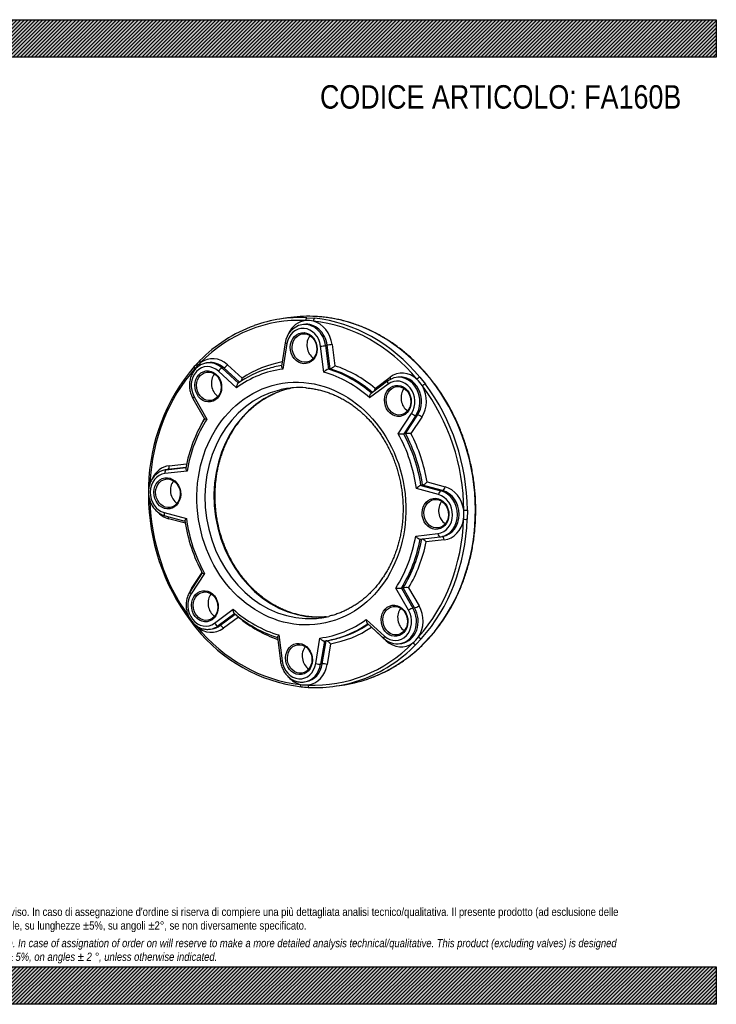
# Model space of a CAD drawing. Header units: millimetres. Extents: x 0 to 1069, y 0 to 756.
# Tile 2 of 2: x 535 to 1069, y 0 to 756. Entities that reach past the tile are written whole.
import ezdxf

# ---------------------------------------------------------------- set-up
doc = ezdxf.new("R2010")
doc.units = ezdxf.units.MM
doc.header["$LTSCALE"] = 3.6
doc.layers.add('Default', color=7, linetype='Continuous')
doc.layers.add('FA160B', color=7, linetype='Continuous')

# ---------------------------------------------------------------- blocks, each defined once
blk = doc.blocks.new('SE')
at = {"layer": 'FA160B', "color": 7, "linetype": 'Continuous'}
for p, q in [((740.16, 527.02), (733.99, 526.06)), ((752.52, 522.02), (751.23, 521.82)), ((755.05, 527.18), (761.09, 526.72)), ((738.43, 507.95), (735.55, 490)), ((739.73, 507.29), (736.59, 487.73)), ((768.07, 485.33), (765.53, 505.32)), ((770.56, 506.01), (769.28, 505.81)), ((769.28, 505.81), (771.57, 487.73)), ((772.86, 487.93), (770.56, 506.01)), ((774.31, 506.51), (776.37, 490.29)), ((679.22, 492.62), (677.93, 492.42)), ((700.97, 473.45), (687.08, 486.18)), ((691.18, 488.72), (689.9, 488.52)), ((689.9, 488.52), (702.46, 477)), ((703.28, 477.63), (691.18, 488.72)), ((694, 491.06), (705.27, 480.73)), ((772.86, 487.93), (771.57, 487.73)), ((817.19, 478.65), (804.26, 469.04)), ((807.3, 472.94), (818.85, 481.52)), ((824.76, 481.51), (823.48, 481.31)), ((841.73, 481.5), (845.93, 476.21)), ((817.42, 476.22), (803.17, 465.64)), ((667.54, 465.26), (676.53, 449.6)), ((668.51, 466.41), (678.32, 449.33)), ((825.04, 438.12), (835.34, 453.67)), ((838.65, 452.15), (829.33, 438.09)), ((830.62, 438.29), (839.93, 452.35)), ((843.24, 450.83), (834.89, 438.23)), ((839.93, 452.35), (838.65, 452.15)), ((830.62, 438.29), (829.33, 438.09)), ((663.04, 409.44), (645.94, 407.45)), ((647.79, 410.53), (646.51, 410.33)), ((647.01, 410.4), (662.13, 412.16)), ((648.29, 410.6), (647.01, 410.4)), ((662.14, 412.21), (648.29, 410.6)), ((649.36, 413.55), (662.73, 415.1)), ((847.25, 401.1), (861.04, 397.38)), ((856.07, 391.4), (839.07, 395.99)), ((843.81, 398.64), (842.53, 398.44)), ((842.53, 398.44), (857.91, 394.29)), ((859.2, 394.49), (843.81, 398.64)), ((859.2, 394.49), (857.91, 394.29)), ((878.15, 379.43), (878.04, 372.42)), ((645.49, 377.52), (662.49, 372.93)), ((646.18, 375.09), (661.44, 370.97)), ((661.72, 369.32), (648.74, 372.83)), ((838.51, 359.48), (855.61, 361.47)), ((841.87, 357.16), (857.34, 358.96)), ((860.42, 356.66), (846.55, 355.04)), ((857.88, 359.03), (859.16, 359.23)), ((674.74, 331.18), (665.34, 316.99)), ((676.51, 330.8), (666.22, 315.25)), ((666.54, 319.37), (674.56, 331.47)), ((833.04, 302.51), (823.24, 319.59)), ((828.82, 319.82), (827.53, 319.62)), ((827.53, 319.62), (836.4, 304.17)), ((837.68, 304.37), (828.82, 319.82)), ((833.09, 319.89), (841.04, 306.04)), ((684.14, 292.7), (698.38, 303.28)), ((837.68, 304.37), (836.4, 304.17)), ((699.59, 300.03), (686.89, 290.59)), ((688.18, 290.79), (700.07, 299.63)), ((702.48, 297.26), (690.93, 288.68)), ((800.59, 295.47), (814.48, 282.74)), ((680.91, 288.06), (682.19, 288.26)), ((688.18, 290.79), (686.89, 290.59)), ((801.34, 292.57), (814.03, 280.94)), ((815.78, 279.14), (804.51, 289.47)), ((732.38, 281.84), (734.71, 263.47)), ((733.49, 283.59), (736.02, 263.6)), ((761.83, 261.63), (764.97, 281.19)), ((842.96, 280.79), (838.61, 276.16)), ((768.4, 278.92), (765.56, 261.22)), ((766.85, 261.42), (769.69, 279.12)), ((768.66, 278.96), (769.94, 279.16)), ((773.13, 276.88), (770.58, 261.02)), ((826.45, 276.94), (827.74, 277.14)), ((766.85, 261.42), (765.56, 261.22)), ((753.15, 247.54), (754.43, 247.74)), ((755.99, 243.37), (756.69, 243.34)), ((756.68, 243.33), (757.02, 243.32)), ((777.85, 244.46), (784.02, 245.42))]:
    blk.add_line(p, q, dxfattribs=at)
for centre, radius, start, end in [((754.3, 506.14), 15.97, 101.38268, 173.48919), ((754.7, 494.53), 30.51, 80.01002, 91.25303), ((758.43, 455.21), 72.99, 85.34059, 88.99827), ((752.95, 415.93), 111.94, 110.10172, 135.60687), ((749.61, 418.18), 107.98, 135.22114, 138.59768), ((696.39, 466.74), 34.69, 131.6119, 141.972), ((779.03, 394.77), 145.56, 139.34699, 178.7329), ((748.47, 410.66), 80.78, 107.12584, 124.99478), ((774.31, 479.96), 8.24, 109.43683, 139.3084), ((769.98, 496), 8.57, 289.65255, 318.22052), ((825.55, 467.52), 13.92, 98.76818, 126.92549), ((808.42, 451.03), 42.48, 33.98271, 42.96683), ((749.39, 413.95), 59.57, 85.40601, 94.59742), ((769.51, 392.4), 109.18, 148.37922, 169.79784), ((827.37, 461), 22.99, 264.17973, 274.88647), ((832.44, 417.12), 21.25, 83.38666, 94.92707), ((841.08, 406.08), 7.92, 290.16207, 321.07889), ((776.84, 392.55), 143.42, 177.82439, 180.61982), ((845.3, 390.85), 8.08, 110.06915, 140.51053), ((796.08, 391.5), 162.68, 180.17703, 216.65492), ((827.75, 376.62), 47.73, 354.9768, 3.28221), ((782.25, 389.17), 122.17, 188.48674, 208.36381), ((825.18, 343.87), 24.36, 265.42435, 275.53057), ((831.37, 292.78), 27.16, 86.37796, 95.40288), ((759.89, 369.49), 91.99, 228.72079, 252.60892), ((751.95, 358.82), 107.76, 216.72651, 220.31581), ((700.51, 318.49), 41.39, 220.81814, 223.08536), ((765.86, 365.79), 122.94, 218.59281, 262.87237), ((824.31, 291.65), 14.85, 226.19651, 279.07672), ((812.95, 303.88), 35.29, 311.70086, 321.88303), ((755.07, 275.49), 30.32, 259.97537, 271.28768), ((759.64, 322.71), 79.42, 263.46948, 267.36267)]:
    blk.add_arc(centre, radius, start, end, dxfattribs=at)
for centre, major_axis, ratio, start_param, end_param in [((754.89, 385.1), (21.62, -138.83), 0.854021, 2.968305, 3.704238), ((755.92, 385.26), (21.93, -140.8), 0.854021, 2.971089, 3.306246), ((762.09, 386.22), (-21.93, 140.8), 0.854021, 6.123054, 6.283185), ((756.7, 504.46), (3.19, -20.5), 0.854021, 3.111812, 4.049504), ((754, 504.04), (2.77, -17.79), 0.854021, 3.141593, 3.147393), ((754, 504.04), (2.77, -17.79), 0.854021, 1.537699, 3.141593), ((755.29, 504.24), (2.77, -17.79), 0.854021, 1.537699, 3.141593), ((755.06, 525.19), (0.1, 2), 0.512448, 0.10465, 1.675446), ((755.92, 385.26), (21.93, -140.8), 0.854021, -3.314881, -3.312096), ((762.09, 386.22), (-21.93, 140.8), 0.854021, 3.310557, 6.123054), ((761.02, 524.74), (0.21, 1.99), 0.507386, 0.13377, 1.704566), ((756.7, 504.46), (-3.19, 20.5), 0.854021, 4.679291, 5.916925), ((754.89, 385.1), (-21.62, 138.83), 0.854021, 5.324499, 6.060433), ((755.92, 385.26), (-21.93, 140.8), 0.854021, 5.324499, 6.060433), ((752.59, 503.82), (2.35, -15.07), 0.854021, 1.537699, 4.349446), ((741.14, 507.51), (2.72, -0.44), 0.184699, 3.141127, 4.194712), ((764.41, 505.66), (1.69, -10.87), 0.854021, 3.796599, 5.628179), ((766.94, 505.54), (-2.73, -0.35), 0.017215, 1.023909, 2.594705), ((772.9, 506.28), (-2.73, -0.35), 0.017215, 4.165501, 5.736298), ((674.38, 492.84), (1.42, -1.41), 0.440043, 3.14211, 4.398208), ((683.4, 475.06), (3.19, -20.5), 0.854021, 2.323097, 3.560731), ((680.7, 474.64), (2.77, -17.79), 0.854021, 3.141593, 3.15418), ((680.7, 474.64), (2.77, -17.79), 0.854021, 2.323097, 3.141593), ((681.99, 474.84), (2.77, -17.79), 0.854021, 2.323097, 3.141593), ((754.89, 385.1), (-16.89, 108.44), 0.854021, 0.020956, 0.374825), ((754.89, 385.1), (-21.62, 138.83), 0.854021, 0.61211, 1.332539), ((679.29, 474.42), (2.35, -15.07), 0.854021, 2.323097, 5.134844), ((683.4, 475.06), (3.19, -20.5), 0.854021, 3.89721, 4.053661), ((670.1, 488.27), (1.49, -1.33), 0.425783, 3.134111, 4.375693), ((691.11, 476.26), (1.69, -10.87), 0.854021, 3.796599, 5.628179), ((688.49, 486.4), (1.86, 2.03), 0.35549, 0.41849, 1.989286), ((692.59, 490.84), (-1.86, -2.03), 0.35549, 0.41849, 1.989286), ((750.78, 384.46), (16.04, -103.01), 0.854021, 3.120534, 3.552009), ((752.19, 384.68), (16.47, -105.73), 0.854021, 3.142872, 3.264457), ((750.78, 384.46), (-16.04, 103.01), 0.854021, 5.476728, 5.908204), ((752.19, 384.68), (-16.47, 105.73), 0.854021, 5.494922, 5.89001), ((753.48, 384.88), (-16.47, 105.73), 0.854021, 5.50201, 5.89001), ((754.89, 385.1), (-16.89, 108.44), 0.854021, 5.51232, 5.872612), ((828.94, 463.94), (3.19, -20.5), 0.854021, 2.326414, 3.564048), ((818.83, 476.44), (1.64, -2.21), 0.474502, 3.141851, 4.467638), ((824.83, 463.3), (2.35, -15.07), 0.854021, 0.752301, 3.564048), ((817.44, 481.3), (-1.64, 2.21), 0.474502, 3.758777, 4.467638), ((826.25, 463.52), (2.77, -17.79), 0.854021, 0.752301, 3.144716), ((827.53, 463.72), (2.77, -17.79), 0.854021, 3.131746, 3.141593), ((827.53, 463.72), (2.77, -17.79), 0.854021, 0.752301, 3.131746), ((840.53, 480.14), (1.54, 1.28), 0.298927, 0.462497, 2.033294), ((753.09, 384.82), (-13.7, 87.94), 0.854021, 0.073742, 3.066423), ((760.03, 385.9), (13.7, -87.94), 0.854021, 3.193842, 6.228115), ((753.09, 384.82), (-13.7, 87.94), 0.854021, 0, 0.073742), ((753.09, 384.82), (-13.7, 87.94), 0.854021, 6.212762, 6.283185), ((760.03, 385.9), (13.7, -87.94), 0.854021, 3.18781, 3.193842), ((836.66, 465.14), (1.69, -10.87), 0.854021, 3.796599, 5.628179), ((828.94, 463.94), (-3.19, 20.5), 0.854021, 3.893893, 5.131527), ((844.67, 474.94), (-1.59, -1.21), 0.277509, 3.617374, 5.18817), ((754.89, 385.1), (21.62, -138.83), 0.854021, 1.397508, 2.133442), ((755.92, 385.26), (-21.93, 140.8), 0.854021, 4.539101, 5.275034), ((669.93, 466.63), (2.39, 1.37), 0.213298, 2.077936, 3.142047), ((836.75, 453.89), (-2.29, 1.52), 0.379836, 1.176356, 2.747153), ((750.78, 384.46), (-16.04, 103.01), 0.854021, 0.764339, 1.195815), ((754.89, 385.1), (-16.89, 108.44), 0.854021, 0.805455, 0.853922), ((841.83, 450.61), (-2.29, 1.52), 0.379836, 4.317949, 5.888745), ((750.78, 384.46), (16.04, -103.01), 0.854021, 1.549737, 1.981213), ((752.19, 384.68), (-16.47, 105.73), 0.854021, 4.709524, 5.104612), ((753.48, 384.88), (16.47, -105.73), 0.854021, 1.567931, 1.963019), ((754.89, 385.1), (-16.89, 108.44), 0.854021, 4.726922, 5.087214), ((651.97, 392.96), (3.19, -20.5), 0.854021, 3.108495, 4.053735), ((647.36, 407.67), (-0.32, 2.73), 0.519954, 0.020155, 1.590952), ((649.28, 392.54), (2.77, -17.79), 0.854021, 3.108495, 3.142887), ((650.56, 392.74), (2.77, -17.79), 0.854021, 3.127331, 3.141593), ((650.56, 392.74), (2.77, -17.79), 0.854021, 3.108495, 3.127331), ((647.95, 413.33), (-0.32, 2.73), 0.519954, 3.161748, 4.732544), ((647.86, 392.32), (2.35, -15.07), 0.854021, 3.108495, 5.920242), ((659.68, 394.16), (1.69, -10.87), 0.854021, 3.796599, 5.628179), ((635.51, 397.92), (2, -0.07), 0.114929, 3.141204, 3.834386), ((857.48, 391.62), (-0.72, -2.65), 0.486349, 3.354582, 4.925379), ((855.11, 376.82), (-2.77, 17.79), 0.854021, 3.142887, 5.920242), ((856.39, 377.02), (-2.77, 17.79), 0.854021, 3.141593, 5.920242), ((859.62, 397.15), (-0.72, -2.65), 0.486349, 0.21299, 1.783786), ((857.81, 377.24), (-3.19, 20.5), 0.854021, 4.682608, 5.920242), ((635.41, 391.01), (2, 0.01), 0.089701, 3.141224, 3.54014), ((754.89, 385.1), (-21.62, 138.83), 0.854021, 1.427224, 2.107438), ((853.69, 376.6), (-2.35, 15.07), 0.854021, 3.108495, 5.920242), ((865.52, 378.44), (1.69, -10.87), 0.854021, 3.796599, 5.628179), ((651.97, 392.96), (3.19, -20.5), 0.854021, 5.353567, 5.920242), ((876.43, 379.52), (-2, -0.01), 0.089701, 1.030347, 2.601143), ((646.9, 377.74), (0.72, 2.65), 0.486349, 1.783786, 3.141593), ((647.33, 372.61), (-0.72, -2.65), 0.486349, 1.783786, 2.438181), ((750.78, 384.46), (-16.04, 103.01), 0.854021, 1.549737, 1.981213), ((754.89, 385.1), (21.62, -138.83), 0.854021, 0.61211, 1.348044), ((755.92, 385.26), (21.93, -140.8), 0.854021, 0.61211, 1.348044), ((857.81, 377.24), (-3.19, 20.5), 0.854021, 3.108495, 4.346129), ((876.33, 372.6), (-2, 0.07), 0.114929, 1.034716, 2.605512), ((750.78, 384.46), (16.04, -103.01), 0.854021, 0.764339, 1.195815), ((752.19, 384.68), (16.47, -105.73), 0.854021, 0.782533, 1.177621), ((753.48, 384.88), (16.47, -105.73), 0.854021, 0.782533, 1.177621), ((857.03, 361.69), (-0.32, 2.73), 0.519954, 1.590952, 3.141593), ((857.03, 361.69), (-0.32, 2.73), 0.519954, 3.141593, 3.161748), ((855.11, 376.82), (-2.77, 17.79), 0.854021, 3.108495, 3.142887), ((859, 356.44), (0.32, -2.73), 0.519954, 1.590952, 3.077026), ((754.89, 385.1), (16.89, -108.44), 0.854021, 0.799931, 1.160223), ((680.84, 306.26), (3.19, -20.5), 0.854021, 3.893893, 4.048154), ((665.13, 319.15), (-2.29, 1.52), 0.379836, 4.192172, 4.317949), ((676.72, 305.62), (-2.35, 15.07), 0.854021, 0.752301, 3.564048), ((667.63, 315.48), (2.29, -1.52), 0.379836, 3.141675, 4.317949), ((688.55, 307.46), (1.69, -10.87), 0.854021, 3.796599, 5.628179), ((750.78, 384.46), (16.04, -103.01), 0.854021, 5.476728, 5.908204), ((822.27, 294.5), (-2.35, 15.07), 0.854021, 2.323097, 5.134844), ((834.09, 296.35), (1.69, -10.87), 0.854021, 3.796599, 5.628179), ((823.68, 294.72), (-2.77, 17.79), 0.854021, 3.15418, 5.134844), ((824.97, 294.92), (-2.77, 17.79), 0.854021, 3.151568, 5.134844), ((834.46, 302.73), (-2.39, -1.37), 0.213298, 3.648733, 5.219529), ((839.63, 305.82), (2.39, 1.37), 0.213298, 3.648733, 5.219529), ((826.38, 295.14), (-3.19, 20.5), 0.854021, 3.89721, 5.134844), ((667.17, 295.59), (1.59, 1.21), 0.277509, 2.314523, 3.142103), ((754.89, 385.1), (16.89, -108.44), 0.854021, 5.51232, 5.863618), ((753.09, 384.82), (-13.7, 87.94), 0.854021, 3.066423, 3.210199), ((750.78, 384.46), (-16.04, 103.01), 0.854021, 3.120534, 3.552009), ((760.03, 385.9), (13.7, -87.94), 0.854021, 6.228115, 6.236968), ((671.31, 290.38), (1.54, 1.28), 0.298927, 2.033294, 3.142106), ((680.84, 306.26), (-3.19, 20.5), 0.854021, 2.326414, 3.564048), ((754.89, 385.1), (21.62, -138.83), 0.854021, 5.324499, 6.060433), ((678.14, 305.84), (-2.77, 17.79), 0.854021, 3.144716, 3.564048), ((679.42, 306.04), (-2.77, 17.79), 0.854021, 3.141593, 3.564048), ((685.55, 292.92), (1.64, -2.21), 0.474502, 4.467638, 6.038434), ((689.51, 288.46), (1.64, -2.21), 0.474502, 1.326045, 2.896842), ((754.89, 385.1), (16.89, -108.44), 0.854021, 0.014533, 0.374825), ((752.19, 384.68), (-16.47, 105.73), 0.854021, 3.264457, 3.53122), ((753.48, 384.88), (-16.47, 105.73), 0.854021, 3.25493, 3.520082), ((752.19, 384.68), (-16.47, 105.73), 0.854021, 3.138727, 3.264457), ((753.48, 384.88), (-16.47, 105.73), 0.854021, 3.141593, 3.25493), ((815.89, 282.96), (1.86, 2.03), 0.35549, 1.989286, 3.142044), ((841.74, 282.25), (-1.49, 1.33), 0.425783, 1.234101, 2.804897), ((760.79, 266.95), (1.69, -10.87), 0.854021, 3.796599, 5.628179), ((754.89, 385.1), (-21.62, 138.83), 0.854021, 2.968305, 3.704238), ((755.92, 385.26), (-21.93, 140.8), 0.854021, 3.306246, 3.704238), ((814.36, 278.92), (-1.86, -2.03), 0.35549, -4.293899, -4.147078), ((826.38, 295.14), (-3.19, 20.5), 0.854021, 2.323097, 3.560731), ((823.68, 294.72), (-2.77, 17.79), 0.854021, 3.141593, 3.15418), ((824.97, 294.92), (-2.77, 17.79), 0.854021, 3.141593, 3.151568), ((837.45, 277.69), (-1.42, 1.41), 0.440043, 1.256615, 2.827411), ((737.44, 263.82), (2.73, 0.35), 0.017215, 3.141263, 4.165501), ((748.96, 265.11), (-2.35, 15.07), 0.854021, 1.537699, 4.349446), ((750.38, 265.33), (-2.77, 17.79), 0.854021, 3.147393, 4.349446), ((751.66, 265.53), (-2.77, 17.79), 0.854021, 3.141593, 4.349446), ((753.08, 265.75), (-3.19, 20.5), 0.854021, 3.111812, 4.349446), ((763.24, 261.85), (-2.72, 0.44), 0.184699, 1.05312, 2.623916), ((769.17, 260.8), (2.72, -0.44), 0.184699, 1.05312, 2.623916), ((753.08, 265.75), (3.19, -20.5), 0.854021, 5.360337, 5.916925), ((762.09, 386.22), (-21.93, 140.8), 0.854021, 3.141593, 3.310557), ((750.82, 245.79), (0.21, 1.99), 0.507386, 1.704566, 3.141856), ((750.38, 265.33), (-2.77, 17.79), 0.854021, 3.141593, 3.147393), ((756.78, 245.33), (0.1, 2), 0.512448, 1.675446, 3.141962), ((755.92, 385.26), (-21.93, 140.8), 0.854021, 2.971089, 3.306246)]:
    blk.add_ellipse(centre, major_axis=major_axis, ratio=ratio, start_param=start_param, end_param=end_param, dxfattribs=at)
for centre, major_axis in [((752.59, 503.82), (1.85, -11.86)), ((753.11, 503.9), (-1.69, 10.87)), ((679.29, 474.42), (1.85, -11.86)), ((679.8, 474.5), (-1.69, 10.87)), ((750.78, 384.46), (14.39, -92.39)), ((824.83, 463.3), (1.85, -11.86)), ((825.35, 463.38), (-1.69, 10.87)), ((647.86, 392.32), (1.85, -11.86)), ((648.38, 392.4), (-1.69, 10.87)), ((853.69, 376.6), (1.85, -11.86)), ((854.21, 376.68), (-1.69, 10.87)), ((676.72, 305.62), (1.85, -11.86)), ((677.24, 305.7), (-1.69, 10.87)), ((822.27, 294.5), (1.85, -11.86)), ((822.78, 294.58), (-1.69, 10.87)), ((748.96, 265.11), (1.85, -11.86)), ((749.48, 265.19), (-1.69, 10.87))]:
    blk.add_ellipse(centre, major_axis=major_axis, ratio=0.854021, dxfattribs=at)
for points, knots in [([(804.02, 250.62), (804.54, 250.81), (806.29, 251.43), (809.58, 252.79), (813.6, 254.62), (817.59, 256.64), (821.49, 258.83), (825.32, 261.18), (829.07, 263.7), (832.73, 266.37), (836.3, 269.2), (839.77, 272.19), (843.14, 275.32), (846.41, 278.6), (849.56, 282.02), (852.6, 285.57), (855.53, 289.26), (858.33, 293.07), (861, 297), (863.55, 301.06), (865.97, 305.22), (868.25, 309.48), (870.39, 313.85), (872.39, 318.31), (874.24, 322.86), (875.95, 327.5), (877.51, 332.21), (878.92, 336.99), (880.18, 341.83), (881.29, 346.73), (882.23, 351.69), (883.03, 356.68), (883.66, 361.72), (884.14, 366.79), (884.45, 371.88), (884.61, 377), (884.61, 382.12), (884.45, 387.25), (884.12, 392.38), (883.64, 397.5), (883, 402.61), (882.21, 407.69), (881.25, 412.75), (880.14, 417.77), (878.88, 422.76), (877.47, 427.69), (875.9, 432.57), (874.19, 437.39), (872.33, 442.14), (870.32, 446.82), (868.18, 451.42), (865.89, 455.94), (863.48, 460.36), (860.92, 464.69), (858.24, 468.92), (855.44, 473.04), (852.51, 477.04), (849.47, 480.93), (846.31, 484.69), (843.04, 488.33), (839.66, 491.83), (836.18, 495.19), (832.61, 498.42), (828.95, 501.49), (825.19, 504.42), (821.36, 507.19), (817.45, 509.8), (813.46, 512.25), (809.41, 514.54), (805.3, 516.66), (801.13, 518.61), (796.91, 520.38), (792.64, 521.98), (788.34, 523.41), (784, 524.65), (779.63, 525.72), (775.23, 526.6), (770.86, 527.3), (767.13, 527.73), (765.11, 527.9), (764.36, 527.96)], [0, 0, 0, 0, 0.004427, 0.01742, 0.030414, 0.043409, 0.056406, 0.069404, 0.082404, 0.095406, 0.10841, 0.121415, 0.134423, 0.147433, 0.160444, 0.173458, 0.186473, 0.199489, 0.212508, 0.225527, 0.238548, 0.251571, 0.264594, 0.277619, 0.290644, 0.303671, 0.316698, 0.329726, 0.342754, 0.355783, 0.368812, 0.381842, 0.394872, 0.407902, 0.420933, 0.433964, 0.446995, 0.460026, 0.473057, 0.486089, 0.49912, 0.512152, 0.525184, 0.538215, 0.551247, 0.564279, 0.577311, 0.590342, 0.603374, 0.616406, 0.629437, 0.642468, 0.6555, 0.66853, 0.681561, 0.694591, 0.707621, 0.72065, 0.733679, 0.746707, 0.759734, 0.77276, 0.785786, 0.79881, 0.811833, 0.824854, 0.837875, 0.850893, 0.86391, 0.876925, 0.889939, 0.90295, 0.915959, 0.928967, 0.941972, 0.954975, 0.967977, 0.980976, 0.993974, 1, 1, 1, 1]), ([(677.73, 492.37), (677.55, 492.35), (676.89, 492.25), (675.66, 491.9), (674.17, 491.31), (672.73, 490.54), (671.39, 489.61), (670.13, 488.52), (668.99, 487.3), (667.97, 485.94), (667.07, 484.46), (666.32, 482.88), (665.71, 481.21), (665.27, 479.47), (664.98, 477.69), (664.85, 475.87), (664.89, 474.03), (665.09, 472.2), (665.45, 470.39), (665.98, 468.64), (666.67, 466.88), (667.21, 465.87), (667.54, 465.26)], [0, 0, 0, 0, 0.016314, 0.067042, 0.117756, 0.16852, 0.219391, 0.270412, 0.321611, 0.372995, 0.424559, 0.476284, 0.528148, 0.580123, 0.632187, 0.684319, 0.736503, 0.788727, 0.840983, 0.893261, 0.945555, 1, 1, 1, 1]), ([(735.55, 490.01), (735.54, 489.95), (735.54, 489.89), (735.54, 489.72), (735.56, 489.6), (735.67, 489.21), (735.8, 488.92), (736.05, 488.48), (736.15, 488.33), (736.3, 488.11), (736.36, 488.04), (736.47, 487.89), (736.53, 487.81), (736.59, 487.73)], [0.3030477, 0.3030477, 0.3030477, 0.3030477, 0.375, 0.375, 0.5, 0.5, 0.75, 0.75, 0.875, 0.875, 0.9375, 0.9375, 1, 1, 1, 1]), ([(702.13, 476.86), (702.04, 476.8), (701.95, 476.71), (701.77, 476.5), (701.68, 476.36), (701.52, 476.07), (701.45, 475.91), (701.25, 475.4), (701.15, 475.03), (701.05, 474.44), (701.02, 474.25), (700.99, 473.95), (700.98, 473.85), (700.97, 473.65), (700.97, 473.55), (700.97, 473.45)], [0.1332276, 0.1332276, 0.1332276, 0.1332276, 0.25, 0.25, 0.375, 0.375, 0.5, 0.5, 0.75, 0.75, 0.875, 0.875, 0.9375, 0.9375, 1, 1, 1, 1]), ([(704.9, 478.66), (705, 478.94), (705.08, 479.24), (705.17, 479.75), (705.2, 479.94), (705.24, 480.34), (705.26, 480.54), (705.27, 480.73)], [0.551101, 0.551101, 0.551101, 0.551101, 0.75, 0.75, 0.875, 0.875, 1, 1, 1, 1]), ([(769.67, 297.49), (768.91, 297.41), (767.2, 297.26), (764.13, 297.18), (760.71, 297.26), (757.26, 297.53), (753.82, 297.98), (750.4, 298.61), (746.99, 299.43), (743.62, 300.42), (740.28, 301.59), (736.97, 302.94), (733.72, 304.46), (730.53, 306.15), (727.39, 308), (724.32, 310.02), (721.33, 312.19), (718.42, 314.51), (715.59, 316.98), (712.86, 319.6), (710.22, 322.35), (707.69, 325.23), (705.27, 328.24), (702.96, 331.37), (700.76, 334.61), (698.69, 337.96), (696.75, 341.41), (694.94, 344.95), (693.26, 348.57), (691.73, 352.28), (690.33, 356.05), (689.08, 359.88), (687.97, 363.77), (687.02, 367.71), (686.22, 371.68), (685.57, 375.68), (685.07, 379.7), (684.73, 383.74), (684.55, 387.78), (684.53, 391.81), (684.66, 395.84), (684.94, 399.84), (685.39, 403.81), (685.98, 407.75), (686.73, 411.63), (687.64, 415.47), (688.69, 419.24), (689.89, 422.95), (691.23, 426.57), (692.72, 430.12), (694.34, 433.57), (696.1, 436.92), (698, 440.16), (700.02, 443.3), (702.16, 446.31), (704.42, 449.2), (706.8, 451.96), (709.29, 454.58), (711.88, 457.07), (714.57, 459.4), (717.36, 461.58), (720.23, 463.61), (723.19, 465.48), (726.23, 467.18), (729.34, 468.72), (732.51, 470.08), (735.74, 471.28), (739, 472.27), (741.35, 472.9), (742.46, 473.11), (742.53, 473.12)], [0, 0, 0, 0, 0.009275, 0.024443, 0.039606, 0.054761, 0.069906, 0.08504, 0.10016, 0.115267, 0.130358, 0.145434, 0.160495, 0.175541, 0.190573, 0.205591, 0.220597, 0.235592, 0.250577, 0.265552, 0.280519, 0.295479, 0.310433, 0.325381, 0.340324, 0.355264, 0.3702, 0.385134, 0.400065, 0.414994, 0.429922, 0.444848, 0.459773, 0.474697, 0.489621, 0.504544, 0.519466, 0.534388, 0.549309, 0.564231, 0.579152, 0.594074, 0.608996, 0.623919, 0.638842, 0.653768, 0.668695, 0.683624, 0.698557, 0.713494, 0.728435, 0.743381, 0.758334, 0.773295, 0.788264, 0.803243, 0.818232, 0.833234, 0.848249, 0.863278, 0.878322, 0.893382, 0.908458, 0.923549, 0.938656, 0.953777, 0.968912, 0.984059, 0.999215, 1, 1, 1, 1]), ([(754.16, 473.33), (754.81, 473.28), (756.43, 473.14), (759.39, 472.75), (762.8, 472.12), (766.22, 471.31), (769.61, 470.31), (772.96, 469.14), (776.27, 467.79), (779.53, 466.27), (782.74, 464.58), (785.88, 462.73), (788.96, 460.71), (791.96, 458.54), (794.88, 456.22), (797.72, 453.74), (800.46, 451.12), (803.1, 448.37), (805.64, 445.48), (808.07, 442.47), (810.39, 439.34), (812.58, 436.09), (814.66, 432.74), (816.6, 429.29), (818.42, 425.75), (820.09, 422.12), (821.63, 418.41), (823.03, 414.64), (824.28, 410.8), (825.38, 406.91), (826.34, 402.97), (827.14, 398.99), (827.78, 394.99), (828.27, 390.96), (828.61, 386.92), (828.79, 382.88), (828.81, 378.84), (828.67, 374.81), (828.38, 370.81), (827.93, 366.83), (827.32, 362.9), (826.56, 359), (825.65, 355.17), (824.59, 351.39), (823.38, 347.68), (822.02, 344.06), (820.52, 340.51), (818.89, 337.06), (817.11, 333.71), (815.21, 330.46), (813.17, 327.33), (811.01, 324.31), (808.74, 321.42), (806.34, 318.66), (803.84, 316.04), (801.23, 313.56), (798.52, 311.23), (795.72, 309.05), (792.83, 307.03), (789.85, 305.16), (786.8, 303.47), (783.68, 301.94), (780.48, 300.58), (777.26, 299.4), (774.29, 298.48), (772.59, 298.08), (771.8, 297.89)], [0, 0, 0, 0, 0.008126, 0.024078, 0.040025, 0.055961, 0.071886, 0.0878, 0.103702, 0.119593, 0.135472, 0.15134, 0.167197, 0.183045, 0.198884, 0.214714, 0.230538, 0.246355, 0.262166, 0.277972, 0.293774, 0.309572, 0.325367, 0.34116, 0.35695, 0.372738, 0.388525, 0.40431, 0.420094, 0.435878, 0.45166, 0.467442, 0.483224, 0.499005, 0.514786, 0.530566, 0.546347, 0.562127, 0.577908, 0.593689, 0.60947, 0.625253, 0.641036, 0.656821, 0.672608, 0.688398, 0.70419, 0.719986, 0.735787, 0.751593, 0.767405, 0.783223, 0.79905, 0.814884, 0.830729, 0.846584, 0.86245, 0.878327, 0.894217, 0.910119, 0.926033, 0.941959, 0.957897, 0.973844, 0.989801, 1, 1, 1, 1]), ([(803.17, 465.64), (803.18, 465.74), (803.18, 465.84), (803.19, 466.04), (803.19, 466.14), (803.22, 466.44), (803.24, 466.64), (803.34, 467.22), (803.43, 467.6), (803.62, 468.11), (803.69, 468.27), (803.84, 468.56), (803.93, 468.69), (804.1, 468.9), (804.18, 468.98), (804.26, 469.04)], [0, 0, 0, 0, 0.0625, 0.0625, 0.125, 0.125, 0.25, 0.25, 0.5, 0.5, 0.625, 0.625, 0.75, 0.75, 0.8584255, 0.8584255, 0.8584255, 0.8584255]), ([(807.08, 471.11), (807.14, 471.32), (807.18, 471.53), (807.25, 471.95), (807.27, 472.15), (807.3, 472.54), (807.3, 472.74), (807.3, 472.94)], [0.6092989, 0.6092989, 0.6092989, 0.6092989, 0.75, 0.75, 0.875, 0.875, 1, 1, 1, 1]), ([(676.53, 449.61), (676.53, 449.6), (676.55, 449.59), (676.61, 449.55), (676.67, 449.54), (676.9, 449.48), (677.12, 449.45), (677.52, 449.4), (677.67, 449.39), (677.9, 449.37), (677.98, 449.36), (678.14, 449.35), (678.23, 449.34), (678.32, 449.33)], [0.2967836, 0.2967836, 0.2967836, 0.2967836, 0.375, 0.375, 0.5, 0.5, 0.75, 0.75, 0.875, 0.875, 0.9375, 0.9375, 1, 1, 1, 1]), ([(646.49, 410.32), (646.35, 410.3), (645.73, 410.21), (644.53, 409.9), (643.03, 409.35), (641.58, 408.61), (640.22, 407.71), (638.95, 406.65), (637.78, 405.45), (636.73, 404.12), (635.81, 402.66), (635.03, 401.1), (634.4, 399.45), (633.92, 397.73), (633.59, 395.95), (633.44, 394.13), (633.44, 392.3), (633.61, 390.47), (633.94, 388.65), (634.44, 386.88), (635.08, 385.17), (635.88, 383.53), (636.82, 381.98), (637.89, 380.55), (639.08, 379.24), (640.38, 378.07), (641.77, 377.05), (643.24, 376.2), (644.74, 375.53), (645.67, 375.24), (646.18, 375.09)], [0, 0, 0, 0, 0.00864, 0.044779, 0.080915, 0.117077, 0.153309, 0.189642, 0.226099, 0.262688, 0.299406, 0.336243, 0.373181, 0.410203, 0.447292, 0.484431, 0.521609, 0.558817, 0.596049, 0.633299, 0.67056, 0.707826, 0.745087, 0.782331, 0.81954, 0.856691, 0.893761, 0.930723, 0.967556, 1, 1, 1, 1]), ([(662.04, 411.75), (662.03, 411.7), (662.02, 411.63), (662.03, 411.45), (662.05, 411.33), (662.15, 410.93), (662.27, 410.64), (662.52, 410.2), (662.61, 410.04), (662.76, 409.82), (662.82, 409.74), (662.93, 409.59), (662.98, 409.51), (663.04, 409.44)], [0.3019815, 0.3019815, 0.3019815, 0.3019815, 0.375, 0.375, 0.5, 0.5, 0.75, 0.75, 0.875, 0.875, 0.9375, 0.9375, 1, 1, 1, 1]), ([(661.41, 371.13), (661.41, 371.16), (661.41, 371.19), (661.42, 371.31), (661.44, 371.39), (661.55, 371.69), (661.68, 371.92), (661.94, 372.28), (662.04, 372.41), (662.2, 372.6), (662.25, 372.67), (662.37, 372.8), (662.43, 372.87), (662.49, 372.93)], [0.3207801, 0.3207801, 0.3207801, 0.3207801, 0.375, 0.375, 0.5, 0.5, 0.75, 0.75, 0.875, 0.875, 0.9375, 0.9375, 1, 1, 1, 1]), ([(838.51, 359.48), (838.57, 359.41), (838.63, 359.33), (838.76, 359.18), (838.82, 359.11), (839.02, 358.89), (839.16, 358.75), (839.59, 358.33), (839.89, 358.06), (840.36, 357.73), (840.52, 357.62), (840.83, 357.44), (840.99, 357.37), (841.28, 357.25), (841.42, 357.2), (841.68, 357.15), (841.8, 357.15), (841.9, 357.17)], [0, 0, 0, 0, 0.0625, 0.0625, 0.125, 0.125, 0.25, 0.25, 0.5, 0.5, 0.625, 0.625, 0.75, 0.75, 0.875, 0.875, 1, 1, 1, 1]), ([(843.42, 357.37), (843.46, 357.37), (843.5, 357.36), (843.67, 357.33), (843.81, 357.29), (844.1, 357.17), (844.25, 357.09), (844.56, 356.91), (844.72, 356.81), (845.19, 356.47), (845.49, 356.21), (845.91, 355.79), (846.05, 355.64), (846.31, 355.35), (846.43, 355.2), (846.55, 355.04)], [0.0855238, 0.0855238, 0.0855238, 0.0855238, 0.125, 0.125, 0.25, 0.25, 0.375, 0.375, 0.5, 0.5, 0.75, 0.75, 0.875, 0.875, 1, 1, 1, 1]), ([(674.73, 331.13), (674.73, 331.12), (674.75, 331.1), (674.81, 331.07), (674.87, 331.04), (675.1, 330.98), (675.32, 330.94), (675.72, 330.88), (675.87, 330.86), (676.1, 330.84), (676.18, 330.83), (676.34, 330.81), (676.43, 330.8), (676.51, 330.8)], [0.3015127, 0.3015127, 0.3015127, 0.3015127, 0.375, 0.375, 0.5, 0.5, 0.75, 0.75, 0.875, 0.875, 0.9375, 0.9375, 1, 1, 1, 1]), ([(665.34, 316.99), (665.14, 316.69), (664.69, 315.98), (663.99, 314.62), (663.34, 312.99), (662.83, 311.27), (662.49, 309.5), (662.31, 307.69), (662.29, 305.86), (662.44, 304.02), (662.75, 302.21), (663.22, 300.43), (663.84, 298.71), (664.62, 297.06), (665.54, 295.5), (666.59, 294.04), (667.76, 292.71), (669.05, 291.52), (670.43, 290.48), (671.89, 289.6), (673.42, 288.9), (674.99, 288.37), (676.6, 288.03), (678.21, 287.87), (679.7, 287.89), (680.54, 288.02), (680.95, 288.08)], [0, 0, 0, 0, 0.024284, 0.067126, 0.110041, 0.153056, 0.196151, 0.239308, 0.282511, 0.325751, 0.369019, 0.412309, 0.455613, 0.498924, 0.542232, 0.585522, 0.628773, 0.671963, 0.715061, 0.758039, 0.800869, 0.843532, 0.886019, 0.928339, 0.970514, 1, 1, 1, 1]), ([(699.21, 300.35), (699.2, 300.36), (699.19, 300.37), (699.09, 300.46), (699.01, 300.56), (698.86, 300.81), (698.79, 300.95), (698.61, 301.4), (698.52, 301.75), (698.43, 302.31), (698.41, 302.5), (698.39, 302.79), (698.39, 302.88), (698.38, 303.08), (698.38, 303.18), (698.38, 303.28)], [0.2376087, 0.2376087, 0.2376087, 0.2376087, 0.25, 0.25, 0.375, 0.375, 0.5, 0.5, 0.75, 0.75, 0.875, 0.875, 0.9375, 0.9375, 1, 1, 1, 1]), ([(800.59, 295.47), (800.59, 295.38), (800.59, 295.27), (800.59, 295.08), (800.59, 294.98), (800.61, 294.69), (800.63, 294.5), (800.71, 293.94), (800.79, 293.59), (800.96, 293.14), (801.03, 293), (801.17, 292.76), (801.25, 292.66), (801.34, 292.57), (801.35, 292.56), (801.35, 292.56)], [0, 0, 0, 0, 0.0625, 0.0625, 0.125, 0.125, 0.25, 0.25, 0.5, 0.5, 0.625, 0.625, 0.75, 0.75, 0.7565535, 0.7565535, 0.7565535, 0.7565535]), ([(732.38, 281.84), (732.38, 281.87), (732.38, 281.9), (732.39, 282), (732.41, 282.09), (732.53, 282.37), (732.66, 282.6), (732.93, 282.96), (733.03, 283.08), (733.19, 283.27), (733.25, 283.33), (733.36, 283.46), (733.43, 283.53), (733.49, 283.59)], [0.3202949, 0.3202949, 0.3202949, 0.3202949, 0.375, 0.375, 0.5, 0.5, 0.75, 0.75, 0.875, 0.875, 0.9375, 0.9375, 1, 1, 1, 1]), ([(764.97, 281.19), (765.03, 281.11), (765.09, 281.04), (765.22, 280.89), (765.28, 280.82), (765.48, 280.6), (765.62, 280.46), (766.06, 280.05), (766.37, 279.79), (766.85, 279.46), (767, 279.36), (767.32, 279.18), (767.48, 279.11), (767.77, 278.99), (767.92, 278.95), (768.18, 278.9), (768.3, 278.9), (768.4, 278.92)], [0, 0, 0, 0, 0.0625, 0.0625, 0.125, 0.125, 0.25, 0.25, 0.5, 0.5, 0.625, 0.625, 0.75, 0.75, 0.875, 0.875, 1, 1, 1, 1]), ([(773.13, 276.88), (773, 277.03), (772.87, 277.17), (772.6, 277.46), (772.46, 277.59), (772.02, 278), (771.71, 278.25), (771.24, 278.58), (771.08, 278.68), (770.76, 278.85), (770.61, 278.93), (770.31, 279.04), (770.17, 279.08), (769.91, 279.13), (769.79, 279.13), (769.69, 279.12)], [0, 0, 0, 0, 0.125, 0.125, 0.25, 0.25, 0.5, 0.5, 0.625, 0.625, 0.75, 0.75, 0.875, 0.875, 1, 1, 1, 1]), ([(734.71, 263.47), (734.76, 263.1), (734.89, 262.22), (735.24, 260.65), (735.8, 258.92), (736.51, 257.23), (737.37, 255.63), (738.37, 254.13), (739.49, 252.75), (740.73, 251.5), (742.07, 250.39), (743.5, 249.44), (745, 248.66), (746.56, 248.06), (748.16, 247.63), (749.78, 247.4), (751.38, 247.36), (752.58, 247.43), (753.15, 247.55), (753.24, 247.57)], [0, 0, 0, 0, 0.035579, 0.09972, 0.163904, 0.228102, 0.292303, 0.356487, 0.420629, 0.484694, 0.548643, 0.612431, 0.676017, 0.739366, 0.802457, 0.865292, 0.927895, 0.990316, 1, 1, 1, 1])]:
    blk.add_open_spline(points, degree=3, knots=knots, dxfattribs=at)
for points in [[(647.65, 410.5), (647.76, 410.52), (647.87, 410.54), (648, 410.55)], [(702.48, 297.26), (702.48, 297.4), (702.47, 297.55), (702.46, 297.69)], [(804.51, 289.47), (804.52, 289.54), (804.52, 289.61), (804.52, 289.67)]]:
    blk.add_open_spline(points, degree=3, dxfattribs=at)

msp = doc.modelspace()

# ---------------------------------------------------------------- hatches: boundary and pattern name
at = {"layer": 'Default', "linetype": 'Continuous'}
h = msp.add_hatch(dxfattribs=at)
h.set_pattern_fill('LINE', scale=0.629921, angle=45, style=0)
h.paths.add_polyline_path([(1069.2, 727.2), (1069.2, 756), (0, 756), (0, 727.2)])
for points in [[(1069.2, 727.2), (1069.2, 756), (0, 756), (0, 727.2)], [(1069.2, 0), (1069.2, 28.8), (0, 28.8), (0, 0)]]:
    msp.add_hatch(color=7, dxfattribs=at).paths.add_polyline_path(points)
h = msp.add_hatch(dxfattribs=at)
h.set_pattern_fill('LINE', scale=0.629921, angle=45, style=0)
h.paths.add_polyline_path([(1069.2, 0), (1069.2, 28.8), (0, 28.8), (0, 0)])

# ---------------------------------------------------------------- linework, layer by layer
at = {"layer": 'Default', "color": 7, "linetype": 'Continuous'}
for p, q in [((0, 756), (1069.2, 756)), ((1069.2, 756), (1069.2, 727.2)), ((1069.2, 727.2), (0, 727.2)), ((0, 28.8), (1069.2, 28.8)), ((1069.2, 28.8), (1069.2, 0)), ((1069.2, 0), (0, 0))]:
    msp.add_line(p, q, dxfattribs=at)

# ---------------------------------------------------------------- block references
at = {"layer": 'Default'}
msp.add_blockref('SE', (0, 0), dxfattribs=at)

# ---------------------------------------------------------------- texts
at = {"layer": 'Default', "attachment_point": 1}
for s, insert, char_height, width in [('{\\fArial Narrow|b0||i0||c0|p34;\\C7;\\H18.;\\W1.;CODICE ARTICOLO: FA160B}', (765.07, 705.72), 18, 285.4785), ("{\\fArial Narrow|b0||i0||c0|p34;\\C7;\\H6.3;\\W1.;PLASTITALIA si riserva il diritto di revisionare la presente specifica, mantenendo la conformità alle prescrizioni del prodotto, senza alcun preavviso. In caso di assegnazione d'ordine si riserva di compiere una più dettagliata analisi tecnico/qualitativa. Il presente prodotto (ad esclusione delle \\P}{\\fArial Narrow|b0||i0||c0|p34;\\C7;\\H6.3;\\W1.;valvole) è progettato per applicazioni non previste dalla direttiva 2014/68/EU. Tolleranza su diametri e spessori come da normative se applicabile, su lunghezze ±5%, su angoli ±2°, se non diversamente specificato.\\P}{\\fArial Narrow|b0||i0||c0|p34;\\C7;\\H1.8;\\W1.;   \\P}{\\fArial Narrow|b0||i1||c0|p34;\\C7;\\H6.3;\\W1.;PLASTITALIA on reserves the right to revise this specification, maintaining the conformity to the requirements of the product, without any notice. In case of assignation of order on will reserve to make a more detailed analysis technical/qualitative. This product (excluding valves) is designed \\P}{\\fArial Narrow|b0||i1||c0|p34;\\C7;\\H6.3;\\W1.;for applications not covered by Directive 2014/68 / EU. The tolerance on diameters and thicknesses as the standards if applicable, on lengths ± 5%, on angles ± 2 °, unless otherwise indicated.\\P}", (72, 74.17), 6.3, 925.2)]:
    msp.add_mtext(s, dxfattribs=dict(at, insert=insert, char_height=char_height, width=width))

doc.saveas('drawing.dxf')
